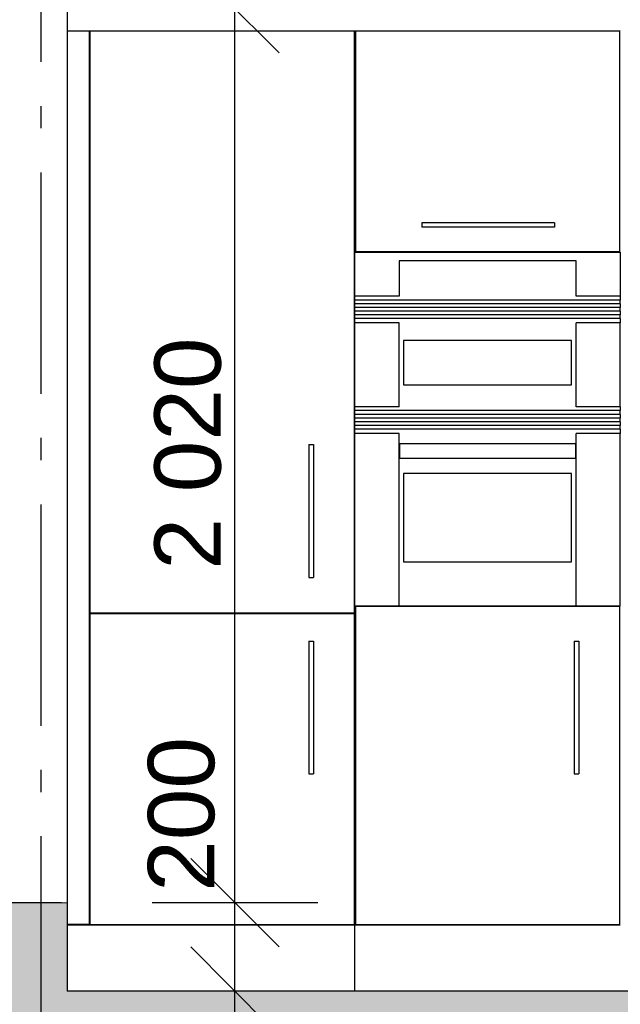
# Model space of a CAD drawing. Header units: millimetres. Extents: x 71327 to 340371, y 150071 to 223334.
# Tile 8 of 36: x 262568 to 263926, y 204505 to 206729. Entities that reach past the tile are written whole.
import ezdxf
from ezdxf.enums import TextEntityAlignment as Align

# ---------------------------------------------------------------- set-up
doc = ezdxf.new("R2010")
doc.units = ezdxf.units.MM
doc.header["$LTSCALE"] = 0.5
doc.header["$MEASUREMENT"] = 0
doc.linetypes.add('Akselinje', pattern=[1500, 1000, -200, 100, -200])
doc.linetypes.add('PLINE', pattern=[0])
for name, color, linetype in [('23-- Yttervegger (Skravur)(Nye konstruksjoner)', 7, 'Continuous'), ('23-- Yttervegger(Nye konstruksjoner)', 7, 'Continuous'), ('244- Vinduer_ dører_ foldevegger(Nye konstruksjoner)', 7, 'Continuous'), ('251- Frittbærende dekker (Skravur)(Nye konstruksjoner)', 7, 'Continuous'), ('251- Frittbærende dekker(Nye konstruksjoner)', 7, 'Continuous'), ('273- Kjøkkeninnredning(Nye konstruksjoner)', 7, 'Continuous'), ('822- Modullinjer(Nye konstruksjoner)', 7, 'Continuous'), ('842-M___1_100 Målsetting bygning(Nye konstruksjoner)', 7, 'Continuous')]:
    doc.layers.add(name, color=color, linetype=linetype)
doc.layers.add('236- Innvendig kledning og overflate(Nye konstruksjoner)', color=7, linetype='Continuous', lineweight=0)
doc.styles.add('GENERATED_STYLE_1', font='arial.ttf')
doc.styles.add('GENERATED_STYLE_2', font='arial.ttf')
doc.dimstyles.new('GENERATED_STYLE__1', dxfattribs={"dimtxt": 150, "dimasz": 190, "dimexe": 0.18, "dimexo": 0.0625, "dimgap": 0, "dimtad": 1, "dimdec": 0, "dimzin": 0, "dimdsep": 46, "dimtxsty": 'GENERATED_STYLE_1', "dimblk": 'ARROWHEAD_6', "dimblk1": 'ARROWHEAD_6', "dimblk2": 'ARROWHEAD_6', "dimcen": 0.09, "dimse1": 1, "dimse2": 1, "dimclrd": 256, "dimclre": 256, "dimclrt": 256, "dimadec": 1, "dimazin": 0, "dimtfac": 1, "dimtdec": 4, "dimtmove": 0, "dimatfit": 3, "dimfxl": 1, "dimtolj": 1, "dimtzin": 0, "dimarcsym": 0})
doc.dimstyles.new('GENERATED_STYLE__3', dxfattribs={"dimtxt": 150, "dimasz": 190, "dimexe": 0.18, "dimexo": 0.0625, "dimgap": 0, "dimtad": 1, "dimdec": 0, "dimzin": 0, "dimdsep": 46, "dimtxsty": 'GENERATED_STYLE_1', "dimblk": 'ARROWHEAD_6', "dimblk1": 'ARROWHEAD_6', "dimblk2": 'ARROWHEAD_6', "dimcen": 0.09, "dimse1": 1, "dimse2": 1, "dimclrd": 256, "dimclre": 256, "dimclrt": 256, "dimadec": 1, "dimazin": 0, "dimtfac": 1, "dimtdec": 4, "dimtmove": 2, "dimatfit": 3, "dimfxl": 1, "dimtolj": 1, "dimtzin": 0, "dimarcsym": 0})

# ---------------------------------------------------------------- blocks, each defined once
blk = doc.blocks.new('Standard grid marker[1]_1', base_point=(262615.6, 222334))
at = {"layer": '822- Modullinjer(Nye konstruksjoner)', "linetype": 'Akselinje'}
blk.add_line((262615.6, 222134), (262615.6, 194352), dxfattribs=at)
at = {"layer": '822- Modullinjer(Nye konstruksjoner)', "style": 'GENERATED_STYLE_2'}
for tag, p in [('AC_MarkerText_1_0', (262615.6, 223009)), ('AC_MarkerText_1_1', (262615.6, 193827))]:
    blk.add_attdef(tag, text='', height=350, rotation=360, dxfattribs=at).set_placement(p, align=Align.TOP_CENTER)
blk = doc.blocks.new('*D134', base_point=(86076.7, 123334))
at = {"layer": '842-M___1_100 Målsetting bygning(Nye konstruksjoner)', "linetype": 'PLINE'}
for p, q in [((262954.6, 204834), (263154.6, 204634)), ((263242.1, 204734), (262867.1, 204734)), ((263054.6, 204534), (263054.6, 204734)), ((262954.6, 204634), (263154.6, 204434)), ((263242.1, 204534), (262867.1, 204534)), ((263054.6, 204384), (263054.6, 204534))]:
    blk.add_line(p, q, dxfattribs=at)
blk = doc.blocks.new('ARROWHEAD_6')
at = {"linetype": 'Continuous'}
for p, q in [((-0.5, -0.5), (0.5, 0.5)), ((0, 0), (-1, 0))]:
    blk.add_line(p, q, dxfattribs=at)
blk = doc.blocks.new('*D135', base_point=(86076.7, 123334))
at = {"layer": '842-M___1_100 Målsetting bygning(Nye konstruksjoner)', "linetype": 'PLINE'}
for p, q in [((263054.6, 206754), (263054.6, 206904)), ((263154.6, 206654), (262954.6, 206854)), ((263242.1, 206754), (262867.1, 206754)), ((263054.6, 204734), (263054.6, 206754)), ((262954.6, 204834), (263154.6, 204634)), ((263242.1, 204734), (262867.1, 204734))]:
    blk.add_line(p, q, dxfattribs=at)
at = {"layer": '842-M___1_100 Målsetting bygning(Nye konstruksjoner)', "char_height": 150, "attachment_point": 7, "rotation": 90, "style": 'GENERATED_STYLE_1'}
for s, insert in [('\\A1;{\\pql;\\fArial|b0|i0|c0|p0;\\W1.000000;2\xa0020}', (263024.6, 205486.6)), ('\\A1;{\\pql;\\fArial|b0|i0|c0|p0;\\W1.000000;200}', (263010, 204758.8))]:
    blk.add_mtext(s, dxfattribs=dict(at, insert=insert))

msp = doc.modelspace()

# ---------------------------------------------------------------- hatches: boundary and pattern name
at = {"layer": '23-- Yttervegger (Skravur)(Nye konstruksjoner)', "linetype": 'Continuous'}
for points in [[(262416.6, 204734), (262416.6, 204534), (262614.6, 204534), (262614.6, 204734), (262466.6, 204734)], [(262614.6, 204734), (262614.6, 204534), (262662.6, 204534), (262662.6, 204734)], [(262675.6, 204734), (262662.6, 204734), (262662.6, 204534), (262675.6, 204534)], [(262416.6, 204534), (262416.6, 203254), (262466.6, 203254), (262614.6, 203254), (262614.6, 204534)], [(262614.6, 204534), (262614.6, 203254), (262662.6, 203254), (262662.6, 204234), (262615.6, 204234), (262615.6, 204534)]]:
    msp.add_hatch(color=256, dxfattribs=at).paths.add_polyline_path(points)
at = {"layer": '251- Frittbærende dekker (Skravur)(Nye konstruksjoner)', "linetype": 'Continuous'}
msp.add_hatch(color=256, dxfattribs=at).paths.add_polyline_path([(262615.6, 204234), (270235.6, 204234), (270235.6, 204534), (262615.6, 204534)])

# ---------------------------------------------------------------- linework, layer by layer
at = {"layer": '23-- Yttervegger(Nye konstruksjoner)', "linetype": 'PLINE', "flags": 128}
msp.add_lwpolyline([(262662.6, 204734), (262614.6, 204734), (262558.6, 204734), (262466.6, 204734), (262416.6, 204734)], dxfattribs=at)
at = {"layer": '236- Innvendig kledning og overflate(Nye konstruksjoner)', "linetype": 'PLINE'}
for q in [(262662.6, 204734), (262675.6, 204534)]:
    msp.add_line((262675.6, 204734), q, dxfattribs=at)
at = {"layer": '244- Vinduer_ dører_ foldevegger(Nye konstruksjoner)', "linetype": 'PLINE'}
msp.add_line((262675.6, 206754), (262675.6, 204734), dxfattribs=at)
at = {"layer": '251- Frittbærende dekker(Nye konstruksjoner)', "linetype": 'PLINE'}
msp.add_line((266275.6, 204534), (262675.6, 204534), dxfattribs=at)
at = {"layer": '273- Kjøkkeninnredning(Nye konstruksjoner)', "linetype": 'PLINE'}
for p, q in [((262675.9, 204685), (262675.9, 206703)), ((262725.9, 206703), (262675.9, 206703)), ((262725.9, 206704), (262743.9, 206704)), ((262725.9, 204684), (262725.9, 206704)), ((263324.9, 206703), (262726.9, 206703)), ((262726.9, 206703), (262726.9, 205389)), ((262743.9, 206704), (263307.9, 206704)), ((262743.9, 206703), (262743.9, 206704)), ((263307.9, 206703), (263307.9, 206704)), ((263307.9, 206704), (263325.9, 206704)), ((263324.9, 205389), (263324.9, 206703)), ((263325.9, 206704), (263343.9, 206704)), ((263325.9, 206204), (263325.9, 206704)), ((263924.9, 206703), (263326.9, 206703)), ((263326.9, 206703), (263326.9, 206205)), ((263343.9, 206704), (263907.9, 206704)), ((263343.9, 206703), (263343.9, 206704)), ((263907.9, 206703), (263907.9, 206704)), ((263907.9, 206704), (263925.9, 206704)), ((263924.9, 206205), (263924.9, 206703)), ((263477.2, 206270), (263476.9, 206270)), ((263476.9, 206270), (263476.9, 206260)), ((263477.2, 206260), (263476.9, 206260)), ((263478.1, 206270), (263477.2, 206270)), ((263478.1, 206260), (263477.2, 206260)), ((263479.6, 206270), (263478.1, 206270)), ((263479.6, 206260), (263478.1, 206260)), ((263481.6, 206270), (263479.6, 206270)), ((263481.6, 206260), (263479.6, 206260)), ((263484.1, 206270), (263481.6, 206270)), ((263484.1, 206260), (263481.6, 206260)), ((263486.9, 206270), (263484.1, 206270)), ((263486.9, 206260), (263484.1, 206260)), ((263490.1, 206270), (263486.9, 206270)), ((263490.1, 206260), (263486.9, 206260)), ((263493.5, 206270), (263490.1, 206270)), ((263493.5, 206260), (263490.1, 206260)), ((263496.9, 206270), (263493.5, 206270)), ((263496.9, 206260), (263493.5, 206260)), ((263756.9, 206270), (263496.9, 206270)), ((263756.9, 206260), (263496.9, 206260)), ((263760.4, 206270), (263756.9, 206270)), ((263760.4, 206260), (263756.9, 206260)), ((263763.8, 206270), (263760.4, 206270)), ((263763.8, 206260), (263760.4, 206260)), ((263766.9, 206270), (263763.8, 206270)), ((263766.9, 206260), (263763.8, 206260)), ((263769.8, 206270), (263766.9, 206270)), ((263769.8, 206260), (263766.9, 206260)), ((263772.2, 206270), (263769.8, 206270)), ((263772.2, 206260), (263769.8, 206260)), ((263774.2, 206270), (263772.2, 206270)), ((263774.2, 206260), (263772.2, 206260)), ((263775.7, 206270), (263774.2, 206270)), ((263775.7, 206260), (263774.2, 206260)), ((263776.6, 206270), (263775.7, 206270)), ((263776.6, 206260), (263775.7, 206260)), ((263776.9, 206270), (263776.6, 206270)), ((263776.9, 206260), (263776.6, 206260)), ((263776.9, 206270), (263776.9, 206260)), ((263325.9, 206104), (263325.9, 206204)), ((263325.9, 206204), (263925.9, 206204)), ((263326.9, 206205), (263924.9, 206205)), ((263343.9, 206204), (263343.9, 206205)), ((263907.9, 206204), (263907.9, 206205)), ((263925.9, 206204), (263925.9, 206104)), ((263825.9, 206184), (263425.9, 206184)), ((263425.9, 206184), (263425.9, 206104)), ((263825.9, 206104), (263825.9, 206184)), ((263325.9, 206095.7), (263325.9, 206104)), ((263425.9, 206104), (263325.9, 206104)), ((263925.9, 206104), (263825.9, 206104)), ((263925.9, 206104), (263925.9, 206095.7)), ((263925.9, 206095.7), (263325.9, 206095.7)), ((263325.9, 206087.3), (263325.9, 206095.7)), ((263325.9, 206079), (263325.9, 206087.3)), ((263925.9, 206087.3), (263325.9, 206087.3)), ((263925.9, 206079), (263325.9, 206079)), ((263325.9, 206070.7), (263325.9, 206079)), ((263925.9, 206087.3), (263925.9, 206095.7)), ((263925.9, 206087.3), (263925.9, 206079)), ((263925.9, 206070.7), (263925.9, 206079)), ((263325.9, 206062.3), (263325.9, 206070.7)), ((263925.9, 206070.7), (263325.9, 206070.7)), ((263925.9, 206062.3), (263325.9, 206062.3)), ((263325.9, 206054), (263325.9, 206062.3)), ((263925.9, 206070.7), (263925.9, 206062.3)), ((263925.9, 206054), (263925.9, 206062.3)), ((263325.9, 206044), (263325.9, 206054)), ((263925.9, 206054), (263325.9, 206054)), ((263425.9, 206044), (263325.9, 206044)), ((263325.9, 205854), (263325.9, 206044)), ((263425.9, 205854), (263425.9, 206044)), ((263925.9, 206044), (263825.9, 206044)), ((263825.9, 205854), (263825.9, 206044)), ((263925.9, 206054), (263925.9, 206044)), ((263925.9, 205854), (263925.9, 206044)), ((263815.9, 206004), (263435.9, 206004)), ((263435.9, 206004), (263435.9, 205904)), ((263815.9, 205904), (263815.9, 206004)), ((263435.9, 205904), (263815.9, 205904)), ((263425.9, 205854), (263325.9, 205854)), ((263325.9, 205845.7), (263325.9, 205854)), ((263925.9, 205845.7), (263325.9, 205845.7)), ((263325.9, 205837.3), (263325.9, 205845.7)), ((263325.9, 205829), (263325.9, 205837.3)), ((263925.9, 205837.3), (263325.9, 205837.3)), ((263925.9, 205854), (263825.9, 205854)), ((263925.9, 205854), (263925.9, 205845.7)), ((263925.9, 205837.3), (263925.9, 205845.7)), ((263925.9, 205837.3), (263925.9, 205829)), ((263925.9, 205829), (263325.9, 205829)), ((263325.9, 205820.7), (263325.9, 205829)), ((263325.9, 205812.3), (263325.9, 205820.7)), ((263925.9, 205820.7), (263325.9, 205820.7)), ((263925.9, 205812.3), (263325.9, 205812.3)), ((263325.9, 205804), (263325.9, 205812.3)), ((263925.9, 205820.7), (263925.9, 205829)), ((263925.9, 205820.7), (263925.9, 205812.3)), ((263925.9, 205804), (263925.9, 205812.3)), ((263325.9, 205794), (263325.9, 205804)), ((263925.9, 205804), (263325.9, 205804)), ((263425.9, 205794), (263325.9, 205794)), ((263325.9, 205404), (263325.9, 205794)), ((263425.9, 205404), (263425.9, 205794)), ((263925.9, 205794), (263825.9, 205794)), ((263825.9, 205404), (263825.9, 205794)), ((263925.9, 205804), (263925.9, 205794)), ((263925.9, 205404), (263925.9, 205794)), ((263221.9, 205769), (263221.9, 205768.7)), ((263221.9, 205769), (263231.9, 205769)), ((263221.9, 205768.7), (263221.9, 205767.8)), ((263221.9, 205767.8), (263221.9, 205766.3)), ((263221.9, 205766.3), (263221.9, 205764.3)), ((263231.9, 205769), (263231.9, 205768.7)), ((263231.9, 205768.7), (263231.9, 205767.8)), ((263231.9, 205767.8), (263231.9, 205766.3)), ((263231.9, 205766.3), (263231.9, 205764.3)), ((263487, 205770.7), (263427.2, 205770.7)), ((263427.2, 205737.3), (263427.2, 205770.7)), ((263556.2, 205770.7), (263487, 205770.7)), ((263625.9, 205770.7), (263556.2, 205770.7)), ((263695.6, 205770.7), (263625.9, 205770.7)), ((263764.8, 205770.7), (263695.6, 205770.7)), ((263824.6, 205770.7), (263764.8, 205770.7)), ((263824.6, 205770.7), (263824.6, 205737.3)), ((263221.9, 205764.3), (263221.9, 205761.8)), ((263221.9, 205761.8), (263221.9, 205759)), ((263221.9, 205759), (263221.9, 205755.8)), ((263221.9, 205755.8), (263221.9, 205752.5)), ((263221.9, 205752.5), (263221.9, 205749)), ((263221.9, 205749), (263221.9, 205489)), ((263231.9, 205764.3), (263231.9, 205761.8)), ((263231.9, 205761.8), (263231.9, 205759)), ((263231.9, 205759), (263231.9, 205755.8)), ((263231.9, 205755.8), (263231.9, 205752.5)), ((263231.9, 205752.5), (263231.9, 205749)), ((263231.9, 205749), (263231.9, 205489)), ((263487, 205737.3), (263427.2, 205737.3)), ((263556.2, 205737.3), (263487, 205737.3)), ((263625.9, 205737.3), (263556.2, 205737.3)), ((263695.6, 205737.3), (263625.9, 205737.3)), ((263764.8, 205737.3), (263695.6, 205737.3)), ((263824.6, 205737.3), (263764.8, 205737.3)), ((263815.9, 205704), (263435.9, 205704)), ((263435.9, 205704), (263435.9, 205504)), ((263815.9, 205504), (263815.9, 205704)), ((263435.9, 205504), (263815.9, 205504)), ((263221.9, 205489), (263221.9, 205485.5)), ((263221.9, 205485.5), (263221.9, 205482.2)), ((263221.9, 205482.2), (263221.9, 205479)), ((263221.9, 205479), (263221.9, 205476.1)), ((263221.9, 205476.1), (263221.9, 205473.7)), ((263231.9, 205489), (263231.9, 205485.5)), ((263231.9, 205485.5), (263231.9, 205482.2)), ((263231.9, 205482.2), (263231.9, 205479)), ((263231.9, 205479), (263231.9, 205476.1)), ((263231.9, 205476.1), (263231.9, 205473.7)), ((263221.9, 205473.7), (263221.9, 205471.7)), ((263221.9, 205471.7), (263221.9, 205470.2)), ((263221.9, 205470.2), (263221.9, 205469.3)), ((263221.9, 205469.3), (263221.9, 205469)), ((263221.9, 205469), (263231.9, 205469)), ((263231.9, 205473.7), (263231.9, 205471.7)), ((263231.9, 205471.7), (263231.9, 205470.2)), ((263231.9, 205470.2), (263231.9, 205469.3)), ((263231.9, 205469.3), (263231.9, 205469)), ((262726.9, 205389), (263324.9, 205389)), ((262743.9, 205387), (262743.9, 205389)), ((263307.9, 205387), (263307.9, 205389)), ((263325.9, 204684), (263325.9, 205404)), ((263425.9, 205404), (263325.9, 205404)), ((263924.9, 205403), (263326.9, 205403)), ((263326.9, 205403), (263326.9, 204685)), ((263343.9, 205403), (263343.9, 205404)), ((263825.9, 205404), (263425.9, 205404)), ((263925.9, 205404), (263825.9, 205404)), ((263907.9, 205403), (263907.9, 205404)), ((263924.9, 204685), (263924.9, 205403)), ((263324.9, 205387), (262726.9, 205387)), ((262726.9, 205387), (262726.9, 204685)), ((263324.9, 204685), (263324.9, 205387)), ((263221.9, 205325), (263221.9, 205324.7)), ((263221.9, 205325), (263231.9, 205325)), ((263221.9, 205324.7), (263221.9, 205323.8)), ((263221.9, 205323.8), (263221.9, 205322.3)), ((263221.9, 205322.3), (263221.9, 205320.3)), ((263231.9, 205325), (263231.9, 205324.7)), ((263231.9, 205324.7), (263231.9, 205323.8)), ((263231.9, 205323.8), (263231.9, 205322.3)), ((263231.9, 205322.3), (263231.9, 205320.3)), ((263821.9, 205325), (263821.9, 205324.7)), ((263821.9, 205325), (263831.9, 205325)), ((263821.9, 205324.7), (263821.9, 205323.8)), ((263821.9, 205323.8), (263821.9, 205322.3)), ((263821.9, 205322.3), (263821.9, 205320.3)), ((263831.9, 205325), (263831.9, 205324.7)), ((263831.9, 205324.7), (263831.9, 205323.8)), ((263831.9, 205323.8), (263831.9, 205322.3)), ((263831.9, 205322.3), (263831.9, 205320.3)), ((263221.9, 205320.3), (263221.9, 205317.8)), ((263221.9, 205317.8), (263221.9, 205315)), ((263221.9, 205315), (263221.9, 205311.8)), ((263221.9, 205311.8), (263221.9, 205308.5)), ((263221.9, 205308.5), (263221.9, 205305)), ((263221.9, 205305), (263221.9, 205045)), ((263231.9, 205320.3), (263231.9, 205317.8)), ((263231.9, 205317.8), (263231.9, 205315)), ((263231.9, 205315), (263231.9, 205311.8)), ((263231.9, 205311.8), (263231.9, 205308.5)), ((263231.9, 205308.5), (263231.9, 205305)), ((263231.9, 205305), (263231.9, 205045)), ((263821.9, 205320.3), (263821.9, 205317.8)), ((263821.9, 205317.8), (263821.9, 205315)), ((263821.9, 205315), (263821.9, 205311.8)), ((263821.9, 205311.8), (263821.9, 205308.5)), ((263821.9, 205308.5), (263821.9, 205305)), ((263821.9, 205305), (263821.9, 205045)), ((263831.9, 205320.3), (263831.9, 205317.8)), ((263831.9, 205317.8), (263831.9, 205315)), ((263831.9, 205315), (263831.9, 205311.8)), ((263831.9, 205311.8), (263831.9, 205308.5)), ((263831.9, 205308.5), (263831.9, 205305)), ((263831.9, 205305), (263831.9, 205045)), ((263221.9, 205045), (263221.9, 205041.5)), ((263221.9, 205041.5), (263221.9, 205038.2)), ((263221.9, 205038.2), (263221.9, 205035)), ((263221.9, 205035), (263221.9, 205032.1)), ((263221.9, 205032.1), (263221.9, 205029.7)), ((263231.9, 205045), (263231.9, 205041.5)), ((263231.9, 205041.5), (263231.9, 205038.2)), ((263231.9, 205038.2), (263231.9, 205035)), ((263231.9, 205035), (263231.9, 205032.1)), ((263231.9, 205032.1), (263231.9, 205029.7)), ((263821.9, 205045), (263821.9, 205041.5)), ((263821.9, 205041.5), (263821.9, 205038.2)), ((263821.9, 205038.2), (263821.9, 205035)), ((263821.9, 205035), (263821.9, 205032.1)), ((263821.9, 205032.1), (263821.9, 205029.7)), ((263831.9, 205045), (263831.9, 205041.5)), ((263831.9, 205041.5), (263831.9, 205038.2)), ((263831.9, 205038.2), (263831.9, 205035)), ((263831.9, 205035), (263831.9, 205032.1)), ((263831.9, 205032.1), (263831.9, 205029.7)), ((263221.9, 205029.7), (263221.9, 205027.7)), ((263221.9, 205027.7), (263221.9, 205026.2)), ((263221.9, 205026.2), (263221.9, 205025.3)), ((263221.9, 205025.3), (263221.9, 205025)), ((263221.9, 205025), (263231.9, 205025)), ((263231.9, 205029.7), (263231.9, 205027.7)), ((263231.9, 205027.7), (263231.9, 205026.2)), ((263231.9, 205026.2), (263231.9, 205025.3)), ((263231.9, 205025.3), (263231.9, 205025)), ((263821.9, 205029.7), (263821.9, 205027.7)), ((263821.9, 205027.7), (263821.9, 205026.2)), ((263821.9, 205026.2), (263821.9, 205025.3)), ((263821.9, 205025.3), (263821.9, 205025)), ((263821.9, 205025), (263831.9, 205025)), ((263831.9, 205029.7), (263831.9, 205027.7)), ((263831.9, 205027.7), (263831.9, 205026.2)), ((263831.9, 205026.2), (263831.9, 205025.3)), ((263831.9, 205025.3), (263831.9, 205025)), ((262725.9, 204685), (262675.9, 204685)), ((262675.9, 204684), (262725.9, 204684)), ((262675.9, 204534), (262675.9, 204684)), ((262725.9, 204684), (262743.9, 204684)), ((262726.9, 204685), (263324.9, 204685)), ((262743.9, 204684), (262743.9, 204685)), ((262743.9, 204684), (263307.9, 204684)), ((263307.9, 204684), (263307.9, 204685)), ((263307.9, 204684), (263325.9, 204684)), ((263325.9, 204684), (263343.9, 204684)), ((263325.9, 204534), (263325.9, 204684)), ((263326.9, 204685), (263924.9, 204685)), ((263343.9, 204684), (263343.9, 204685)), ((263343.9, 204684), (263907.9, 204684)), ((263907.9, 204684), (263907.9, 204685)), ((263907.9, 204684), (263925.9, 204684))]:
    msp.add_line(p, q, dxfattribs=at)

# ---------------------------------------------------------------- block references
at = {"layer": '822- Modullinjer(Nye konstruksjoner)', "linetype": 'PLINE'}
msp.add_blockref('Standard grid marker[1]_1', (262615.6, 222334), dxfattribs=at)

# ---------------------------------------------------------------- dimensions: what is measured, and where the dimension line sits
at = {"layer": '842-M___1_100 Målsetting bygning(Nye konstruksjoner)', "linetype": 'Continuous'}
for base, p1, p2, dimstyle, picture, middle in [((263054.6, 206754), (262675.6, 204734), (262675.6, 206754), 'GENERATED_STYLE__1', '*D135', (262949.6, 205743.9)), ((263054.6, 204734), (262675.6, 204534), (262675.6, 204734), 'GENERATED_STYLE__3', '*D134', (262935, 204930.1))]:
    dim = msp.add_linear_dim(base=base, p1=p1, p2=p2, angle=90, dimstyle=dimstyle, dxfattribs=at)
    dim.commit()
    dim.dimension.update_dxf_attribs({"geometry": picture, "text_midpoint": middle, "dimtype": 160, "text_rotation": 90})

doc.saveas('drawing.dxf')
